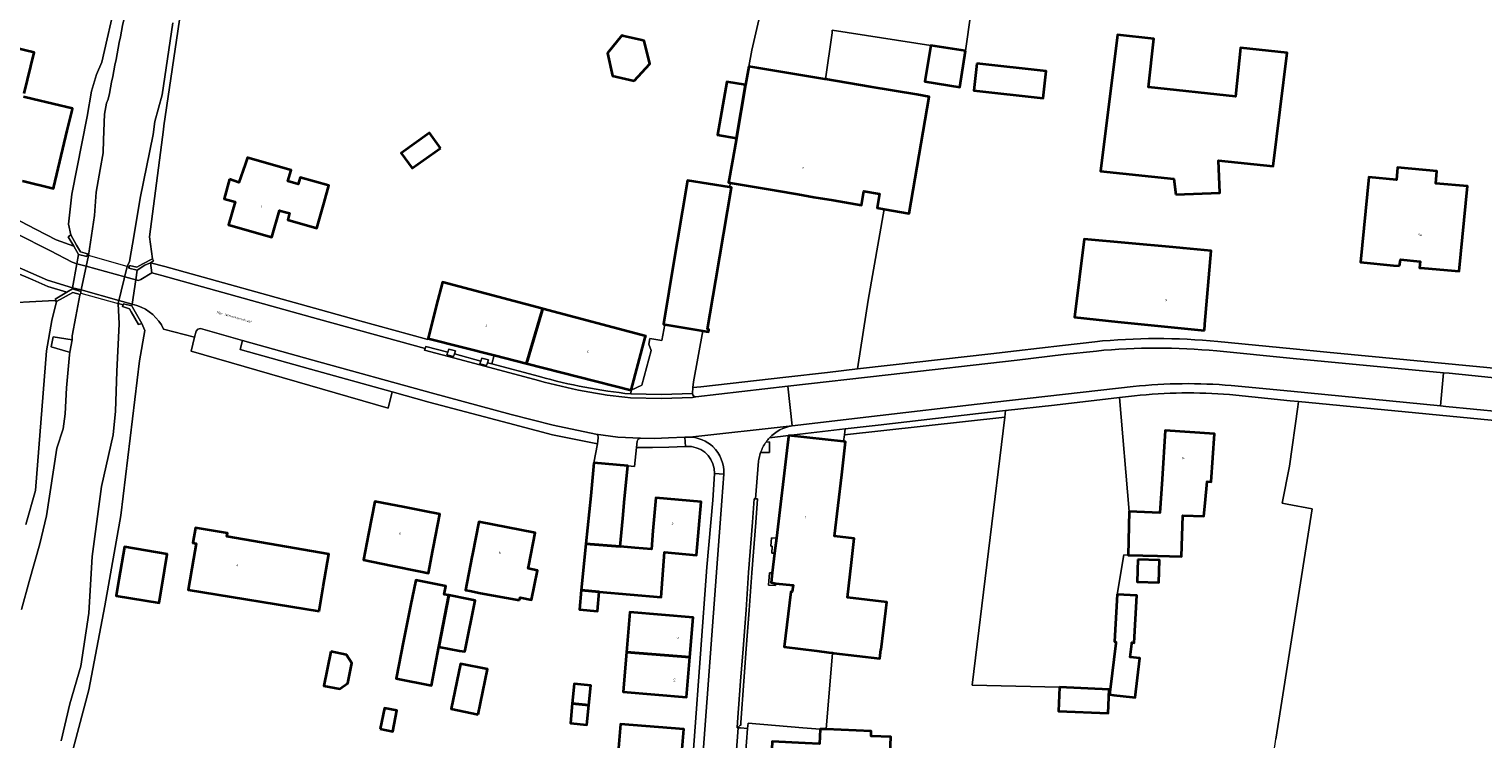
# Model space of a CAD drawing. Header units: metres. Extents: x 201541 to 204988, y 387833 to 394342.
# Tile 171 of 214: x 203635 to 203854, y 391723 to 391830. Entities that reach past the tile are written whole.
import ezdxf
from ezdxf.enums import TextEntityAlignment as Align

# ---------------------------------------------------------------- set-up
doc = ezdxf.new("R2010")
doc.units = ezdxf.units.M
doc.layers.get('Defpoints').update_dxf_attribs({"lineweight": 25})
for name, color, linetype, lineweight in [('B-WE-GR-BEPLANTING_CULTUUR_BODEMBEDEKKER-GV', 90, 'Continuous', 18), ('B-WE-GR-BOUWLAND-GV', 80, 'Continuous', 13), ('B-WE-GR-GROENVOORZIENING-GV', 80, 'Continuous', 18), ('B-WE-IE-TERREINAFSCHEIDING_KUNSTMATIG_HEKWERK-G', 20, 'IE-TERREINAFSCHEIDING-KUNSTMATIG', 18), ('B-WE-IE-TERREINAFSCHEIDING_KUNSTMATIG_MUUR-G', 90, 'IE-TERREINAFSCHEIDING-KUNSTMATIG-DICHT', 18), ('B-WE-IE-TERREINAFSCHEIDING_KUNSTMATIG_MUUR-GV', 90, 'Continuous', 18), ('B-WE-KW-KUNSTWERK_DEK-GV', 170, 'Continuous', 18), ('B-WE-OG-BEBOUWING-GV', 7, 'Continuous', 35), ('B-WE-OG-BEBOUWING-T18', 10, 'Continuous', 18), ('B-WE-OG-TERREIN_CULTUURSCHEIDING-GV', 7, 'Continuous', 18), ('B-WE-OG-TERREIN_ERF-GV', 7, 'Continuous', 18), ('B-WE-OG-WATER-GV', 130, 'Continuous', 18), ('B-WE-OG-WATER_SLOOT-GV', 120, 'Continuous', 18), ('B-WE-VH-ONVERHARD-GV', 252, 'Continuous', 18), ('B-WE-VH-VERHARDING_ASFALT-GV', 252, 'Continuous', 18), ('B-WE-VH-VERHARDING_BETONSTRAATSTEEN-GV', 252, 'Continuous', 18), ('B-WE-VH-VERHARDING_OPEN-GV', 252, 'Continuous', 18), ('B-WE-VH-VERHARDING_SIERBESTRATING-GV', 252, 'Continuous', 18), ('B-WE-VH-VERHARDING_TEGEL-GV', 252, 'Continuous', 18)]:
    doc.layers.add(name, color=color, linetype=linetype, lineweight=lineweight)
doc.styles.add('NLCS-ISO-M200-T18', font='NLCS-ISO.ttf', dxfattribs={"height": 0.36})
doc.linetypes.add('IE-TERREINAFSCHEIDING-KUNSTMATIG', pattern='A,4,[82,NLCS.SHX,S=0.75,R=90,X=0,Y=0],4,-2', length=10)
doc.linetypes.add('IE-TERREINAFSCHEIDING-KUNSTMATIG-DICHT', pattern='A,8,-1,[82,NLCS.SHX,S=0.75,R=90,X=0,Y=0],-1', length=10)

msp = doc.modelspace()

# ---------------------------------------------------------------- linework, layer by layer
at = {"layer": 'B-WE-GR-BEPLANTING_CULTUUR_BODEMBEDEKKER-GV'}
msp.add_lwpolyline([(203660.056, 391784.45), (203659.788, 391783.528), (203659.299, 391781.412), (203688.993, 391772.804), (203689.61, 391775.253), (203677.304, 391778.684), (203666.651, 391781.657), (203667.041, 391783.036), (203660.67, 391784.816), (203660.294, 391784.748)], close=True, dxfattribs=at)
at = {"layer": 'B-WE-GR-BOUWLAND-GV'}
msp.add_lwpolyline([(203779.076, 391857.625), (203748.515, 391862.197), (203743.925, 391833.595), (203745.371, 391833.388), (203743.855, 391826.886), (203743.412, 391824.393), (203754.88, 391822.48), (203754.992, 391822.461), (203756.002, 391829.478), (203755.992, 391829.872), (203770.863, 391827.591), (203776.12, 391826.743), (203776.898, 391832.471), (203777.383, 391836.091)], close=True, dxfattribs=at)
at = {"layer": 'B-WE-GR-GROENVOORZIENING-GV'}
msp.add_lwpolyline([(203879.786, 391768.61), (203826.329, 391773.813), (203826.252, 391773.025), (203825.011, 391764.068), (203823.897, 391758.473), (203824.651, 391758.314), (203828.421, 391757.624), (203822.938, 391722.813)], dxfattribs=at)
msp.add_lwpolyline([(203782.041, 391771.44), (203782.163, 391772.444), (203778.062, 391771.983), (203762.951, 391770.254), (203757.953, 391769.682), (203757.836, 391768.786)], close=True, dxfattribs=at)
at = {"layer": 'B-WE-IE-TERREINAFSCHEIDING_KUNSTMATIG_HEKWERK-G'}
for points in [[(203776.898, 391832.471), (203776.12, 391826.743)], [(203756.002, 391829.478), (203754.992, 391822.461)], [(203770.863, 391827.591), (203755.992, 391829.872), (203756.002, 391829.478)], [(203743.412, 391824.393), (203743.855, 391826.886)], [(203740.645, 391806.815), (203740.52, 391806.167)]]:
    msp.add_lwpolyline(points, dxfattribs=at)
at = {"layer": 'B-WE-IE-TERREINAFSCHEIDING_KUNSTMATIG_MUUR-G'}
for points in [[(203640.726, 391798.704), (203641.12, 391798.974)], [(203641.579, 391797.257), (203640.726, 391798.704)], [(203641.12, 391798.974), (203642.002, 391797.429), (203642.591, 391796.399), (203643.647, 391796.089), (203643.574, 391795.913)], [(203642.303, 391796.035), (203641.579, 391797.257)], [(203643.531, 391795.695), (203642.303, 391796.035)], [(203643.574, 391795.913), (203643.531, 391795.695)], [(203653.434, 391795.366), (203652.002, 391794.626), (203651.059, 391794.085), (203649.999, 391794.373)], [(203653.163, 391794.742), (203653.582, 391795.06), (203653.434, 391795.366)], [(203649.935, 391794.122), (203649.888, 391793.935)], [(203649.888, 391793.935), (203651.146, 391793.634)], [(203649.999, 391794.373), (203649.935, 391794.122)], [(203651.146, 391793.634), (203652.283, 391794.388)], [(203652.283, 391794.388), (203653.163, 391794.742)], [(203640.51, 391790.31), (203641.365, 391790.813)], [(203641.365, 391790.813), (203642.649, 391790.41)], [(203638.742, 391789.269), (203640.51, 391790.31)], [(203638.837, 391789.144), (203638.742, 391789.269)], [(203638.967, 391788.924), (203638.837, 391789.144)], [(203642.55, 391789.977), (203641.442, 391790.27), (203638.967, 391788.924)], [(203642.55, 391789.977), (203642.61, 391790.178)], [(203650.239, 391787.356), (203649.993, 391787.789), (203648.929, 391788.147), (203649.003, 391788.39)], [(203649.003, 391788.39), (203649.052, 391788.552)], [(203649.052, 391788.552), (203650.322, 391788.243)], [(203651.819, 391785.578), (203651.338, 391785.424), (203650.239, 391787.356)], [(203650.322, 391788.243), (203650.437, 391788.038)], [(203650.437, 391788.038), (203651.819, 391785.578)], [(203728.497, 391783.345), (203730.283, 391783.005), (203730.726, 391785.439)]]:
    msp.add_lwpolyline(points, dxfattribs=at)
at = {"layer": 'B-WE-IE-TERREINAFSCHEIDING_KUNSTMATIG_MUUR-GV'}
for points in [[(203643.574, 391795.913), (203643.647, 391796.089), (203642.591, 391796.399), (203642.002, 391797.429), (203641.12, 391798.974), (203640.726, 391798.704), (203641.579, 391797.257), (203642.303, 391796.035), (203643.531, 391795.695)], [(203649.935, 391794.122), (203649.888, 391793.935), (203651.146, 391793.634), (203652.283, 391794.388), (203653.163, 391794.742), (203653.582, 391795.06), (203653.434, 391795.366), (203652.002, 391794.626), (203651.059, 391794.085), (203649.999, 391794.373)], [(203642.55, 391789.977), (203642.61, 391790.178), (203642.649, 391790.41), (203641.365, 391790.813), (203640.51, 391790.31), (203638.742, 391789.269), (203638.837, 391789.144), (203638.967, 391788.924), (203641.442, 391790.27)], [(203650.239, 391787.356), (203651.338, 391785.424), (203651.819, 391785.578), (203650.437, 391788.038), (203650.322, 391788.243), (203649.052, 391788.552), (203649.003, 391788.39), (203648.929, 391788.147), (203649.993, 391787.789)]]:
    msp.add_lwpolyline(points, close=True, dxfattribs=at)
at = {"layer": 'B-WE-KW-KUNSTWERK_DEK-GV'}
msp.add_lwpolyline([(203642.61, 391790.178), (203648.253, 391788.6), (203649.003, 391788.39), (203649.052, 391788.552), (203650.322, 391788.243), (203650.362, 391788.505), (203650.925, 391792.191), (203651.146, 391793.634), (203649.888, 391793.935), (203649.935, 391794.122), (203649.629, 391794.208), (203643.799, 391795.85), (203643.574, 391795.913), (203643.531, 391795.695), (203642.303, 391796.035), (203642.05, 391794.626), (203641.396, 391790.985), (203641.365, 391790.813), (203642.649, 391790.41)], close=True, dxfattribs=at)
at = {"layer": 'B-WE-OG-BEBOUWING-GV'}
for points in [[(203634.106, 391820.334), (203635.58, 391826.529), (203629.121, 391828.065)], [(203633.819, 391807.118), (203638.517, 391805.989), (203638.58, 391806.253), (203640.596, 391814.73), (203641.31, 391817.733), (203641.39, 391818.072), (203635.443, 391819.487), (203633.987, 391819.834)]]:
    msp.add_lwpolyline(points, dxfattribs=at)
for points in [[(203726.138, 391822.23), (203728.47, 391824.817), (203727.641, 391828.281), (203727.263, 391828.369), (203724.575, 391828.994), (203724.277, 391829.063), (203722.079, 391826.39), (203722.87, 391822.991)], [(203807.859, 391805.049), (203814.452, 391805.312), (203814.257, 391810.214), (203822.525, 391809.344), (203824.625, 391826.469), (203817.589, 391827.21), (203816.818, 391819.88), (203803.724, 391821.258), (203804.495, 391828.587), (203799.017, 391829.164), (203796.492, 391808.575), (203807.538, 391807.412)], [(203776.12, 391826.743), (203770.863, 391827.591), (203769.98, 391822.114), (203775.237, 391821.266)], [(203740.645, 391806.815), (203740.911, 391806.77), (203747.531, 391805.657), (203750.803, 391805.104), (203753.246, 391804.69), (203756.14, 391804.201), (203760.399, 391803.481), (203760.75, 391805.553), (203763.116, 391805.153), (203762.762, 391803.062), (203763.818, 391802.88), (203767.629, 391802.223), (203770.616, 391819.83), (203768.755, 391820.146), (203761.743, 391821.335), (203754.992, 391822.461), (203754.88, 391822.48), (203743.412, 391824.393), (203742.928, 391821.609), (203741.531, 391813.579), (203741.237, 391811.887), (203740.458, 391807.402), (203740.364, 391806.863)], [(203777.814, 391824.862), (203777.363, 391820.787), (203787.83, 391819.63), (203788.28, 391823.706)], [(203742.928, 391821.609), (203740.101, 391822.101), (203738.705, 391814.071), (203741.531, 391813.579)], [(203696.892, 391812.084), (203695.25, 391814.382), (203690.977, 391811.33), (203692.618, 391809.032)], [(203665.071, 391807.366), (203664.236, 391804.425), (203665.913, 391803.949), (203664.93, 391800.484), (203671.462, 391798.632), (203672.604, 391802.661), (203673.308, 391802.462), (203674.136, 391802.229), (203673.853, 391801.221), (203678.257, 391799.984), (203679.349, 391803.872), (203680.065, 391806.421), (203675.719, 391807.66), (203675.428, 391806.651), (203673.884, 391807.094), (203674.366, 391808.756), (203667.851, 391810.63), (203667.775, 391810.651), (203667.409, 391809.586), (203666.481, 391806.882)], [(203841.607, 391794.283), (203841.722, 391795.266), (203844.722, 391794.968), (203844.607, 391793.985), (203845.346, 391793.924), (203850.589, 391793.495), (203851.845, 391806.31), (203847.054, 391806.745), (203847.234, 391808.585), (203841.3, 391809.167), (203841.115, 391807.284), (203836.935, 391807.663), (203835.679, 391794.847), (203840.683, 391794.371)], [(203731.345, 391790.375), (203730.526, 391785.473), (203730.726, 391785.439), (203736.483, 391784.494), (203737.324, 391784.341), (203737.385, 391784.679), (203737.158, 391784.724), (203738.417, 391792.121), (203740.801, 391806.122), (203740.52, 391806.167), (203734.166, 391807.183), (203732.614, 391797.944), (203731.706, 391792.537)], [(203812.141, 391784.513), (203812.225, 391785.493), (203813.176, 391796.588), (203808.958, 391796.976), (203807.372, 391797.122), (203794.007, 391798.35), (203792.536, 391786.561), (203799.089, 391785.857)], [(203709.848, 391779.561), (203712.252, 391787.581), (203712.315, 391787.833), (203712.194, 391787.865), (203697.188, 391791.856), (203696.252, 391788.195), (203695.014, 391783.351), (203705.012, 391780.797)], [(203712.315, 391787.833), (203712.252, 391787.581), (203709.848, 391779.561), (203725.685, 391775.515), (203727.797, 391783.478), (203727.856, 391783.7)], [(203749.404, 391768.679), (203749.381, 391768.424), (203749.232, 391767.3), (203747.569, 391753.163), (203747.291, 391750.904), (203746.958, 391747.951), (203746.76, 391746.483), (203747.501, 391746.347), (203750.088, 391746.078), (203749.964, 391745.062), (203749.742, 391745.089), (203748.728, 391736.76), (203753.682, 391736.157), (203755.472, 391735.939), (203756.043, 391735.869), (203756.233, 391735.846), (203763.197, 391735.039), (203763.355, 391736.39), (203763.394, 391736.385), (203764.078, 391742.206), (203764.234, 391743.537), (203758.285, 391744.235), (203758.905, 391749.529), (203759.33, 391753.152), (203756.338, 391753.503), (203757.422, 391762.759), (203757.997, 391767.725), (203757.701, 391767.759)], [(203805.762, 391762.116), (203805.44, 391757.011), (203800.804, 391757.19), (203800.638, 391750.638), (203805.058, 391750.526), (203808.669, 391750.435), (203808.907, 391756.604), (203812.07, 391756.481), (203812.262, 391758.457), (203812.578, 391761.715), (203813.171, 391761.679), (203813.646, 391768.955), (203806.223, 391769.428)], [(203720.02, 391764.567), (203719.555, 391759.589), (203718.807, 391752.337), (203724, 391751.901), (203724.395, 391756.131), (203724.673, 391759.11), (203725.138, 391764.088)], [(203695.851, 391751.891), (203696.813, 391756.797), (203694.46, 391757.259), (203691.49, 391757.841), (203687.008, 391758.72), (203686.046, 391753.814), (203685.281, 391749.914), (203689.403, 391749.074), (203693.902, 391748.157), (203695.072, 391747.919), (203695.75, 391751.378)], [(203728.952, 391754.272), (203728.722, 391751.54), (203726.21, 391751.732), (203724, 391751.901), (203718.807, 391752.337), (203718.127, 391745.34), (203720.845, 391745.1), (203730.184, 391744.274), (203730.704, 391751.051), (203735.506, 391750.617), (203736.233, 391758.654), (203729.39, 391759.273)], [(203708.836, 391743.804), (203708.922, 391744.233), (203710.634, 391743.891), (203711.514, 391748.304), (203710.122, 391748.581), (203710.219, 391749.066), (203711.191, 391753.97), (203702.702, 391755.651), (203701.731, 391750.747), (203701.642, 391750.296), (203700.664, 391745.358), (203701.314, 391745.228), (203702.942, 391744.902)], [(203678.572, 391742.156), (203679.211, 391745.849), (203680.063, 391750.775), (203664.683, 391753.418), (203664.763, 391753.924), (203659.948, 391754.725), (203659.531, 391752.467), (203660.036, 391752.38), (203659.636, 391750.072), (203658.811, 391745.37)], [(203648.371, 391746.927), (203647.956, 391744.499), (203654.472, 391743.441), (203655.258, 391748.284), (203655.679, 391750.749), (203649.214, 391751.855)], [(203802.122, 391749.943), (203802.023, 391746.574), (203805.294, 391746.478), (203805.393, 391749.846)], [(203696.684, 391737.025), (203698.132, 391744.568), (203697.457, 391744.703), (203697.701, 391745.921), (203693.683, 391746.726), (203693.157, 391746.832), (203692.384, 391742.97), (203691.326, 391737.681), (203690.19, 391732.016), (203695.516, 391730.948), (203696.64, 391736.795)], [(203700.619, 391736.294), (203702.115, 391743.772), (203701.105, 391743.974), (203698.132, 391744.568), (203696.684, 391737.025), (203696.64, 391736.795), (203699.753, 391736.197), (203700.574, 391736.07)], [(203718.127, 391745.34), (203717.844, 391742.431), (203720.56, 391742.167), (203720.845, 391745.1)], [(203798.486, 391729.49), (203801.291, 391729.157), (203801.72, 391729.106), (203802.426, 391735.051), (203800.941, 391735.227), (203801.177, 391737.213), (203801.178, 391737.221), (203801.202, 391737.42), (203801.558, 391737.4), (203801.946, 391744.51), (203798.983, 391744.669), (203798.596, 391737.562), (203798.802, 391737.551), (203798.778, 391737.352), (203797.946, 391730.349), (203797.853, 391729.565)], [(203724.97, 391735.99), (203734.517, 391735.199), (203735.016, 391741.215), (203725.469, 391742.007)], [(203680.348, 391736.049), (203679.32, 391730.905), (203681.711, 391730.427), (203682.907, 391731.31), (203683.504, 391734.297), (203682.739, 391735.572)], [(203724.97, 391735.99), (203724.471, 391729.974), (203734.018, 391729.182), (203734.517, 391735.199)], [(203702.566, 391726.567), (203703.98, 391733.389), (203699.928, 391734.229), (203698.514, 391727.407)], [(203716.784, 391728.229), (203719.285, 391727.984), (203719.575, 391730.942), (203717.075, 391731.187)], [(203790.267, 391730.666), (203790.115, 391727.063), (203797.635, 391726.746), (203797.787, 391730.349)], [(203687.804, 391724.382), (203689.704, 391724.002), (203690.333, 391727.148), (203688.432, 391727.528)], [(203716.784, 391728.229), (203716.494, 391725.272), (203718.995, 391725.026), (203719.285, 391727.984)], [(203733.115, 391718.295), (203733.606, 391724.329), (203724.031, 391725.109), (203723.54, 391719.075)], [(203756.29, 391710.639), (203756.306, 391711.056), (203759.144, 391710.993), (203759.195, 391712.062), (203760.167, 391712.029), (203760.351, 391717.702), (203761.643, 391717.652), (203761.67, 391718.333), (203764.657, 391718.214), (203764.856, 391723.17), (203761.85, 391723.291), (203761.881, 391724.057), (203755.105, 391724.326), (203754.162, 391724.364), (203754.073, 391722.127), (203751.929, 391722.228), (203746.938, 391722.463), (203746.62, 391715.669), (203749.107, 391715.553), (203748.892, 391710.967), (203753.886, 391710.732), (203755.372, 391710.662)]]:
    msp.add_lwpolyline(points, close=True, dxfattribs=at)
at = {"layer": 'B-WE-OG-TERREIN_CULTUURSCHEIDING-GV'}
msp.add_lwpolyline([(203789.548, 391773.274), (203782.163, 391772.444), (203782.041, 391771.44), (203777.1, 391730.966), (203790.267, 391730.666), (203797.787, 391730.349), (203797.946, 391730.349), (203798.778, 391737.352), (203798.802, 391737.551), (203798.596, 391737.562), (203798.983, 391744.669), (203800.013, 391750.654), (203800.638, 391750.638), (203800.804, 391757.19), (203799.314, 391774.416)], close=True, dxfattribs=at)
at = {"layer": 'B-WE-OG-TERREIN_ERF-GV'}
for points in [[(203632.333, 391801.636), (203635.886, 391799.769), (203638.89, 391798.213), (203641.579, 391797.257), (203640.726, 391798.704), (203641.12, 391798.974), (203640.781, 391800.574), (203641.262, 391805.119), (203643.612, 391816.858), (203644.265, 391820.663), (203644.986, 391823.202), (203645.811, 391825.07), (203647.953, 391834.574), (203648.989, 391841.89), (203649.607, 391852.057), (203651.239, 391860.875), (203654.307, 391866.509), (203657.957, 391870.706), (203671.351, 391881.603), (203684.106, 391890.516)], [(203896.554, 391842.798), (203843.489, 391849.664), (203831.532, 391850.927), (203809.542, 391854.303), (203803.974, 391855.355), (203801.928, 391855.47), (203801.594, 391854.839), (203790.959, 391855.952), (203789.833, 391856.151), (203784.979, 391857.01), (203779.076, 391857.625), (203777.383, 391836.091), (203776.898, 391832.471), (203776.12, 391826.743), (203775.237, 391821.266), (203769.98, 391822.114), (203770.863, 391827.591), (203755.992, 391829.872), (203756.002, 391829.478), (203754.992, 391822.461)], [(203657.707, 391832.779), (203655.171, 391815.443), (203655.092, 391814.874), (203653.011, 391798.675), (203653.434, 391795.366), (203653.582, 391795.06), (203653.163, 391794.742), (203655.307, 391794.203), (203678.798, 391787.672), (203684.746, 391786.016), (203694.973, 391783.17), (203695.014, 391783.351), (203696.252, 391788.195), (203697.188, 391791.856), (203712.194, 391787.865), (203712.315, 391787.833), (203727.856, 391783.7), (203727.797, 391783.478), (203725.685, 391775.515), (203727.289, 391776.282), (203728.678, 391781.521), (203728.335, 391782.489), (203728.497, 391783.345), (203730.283, 391783.005), (203730.726, 391785.439), (203730.526, 391785.473), (203731.345, 391790.375), (203731.706, 391792.537), (203732.614, 391797.944), (203734.166, 391807.183), (203740.52, 391806.167), (203740.645, 391806.815), (203740.364, 391806.863), (203740.458, 391807.402), (203741.237, 391811.887), (203741.531, 391813.579), (203738.705, 391814.071), (203740.101, 391822.101), (203742.928, 391821.609), (203743.412, 391824.393), (203743.855, 391826.886), (203745.371, 391833.388)], [(203629.121, 391828.065), (203635.58, 391826.529), (203634.106, 391820.334)], [(203754.992, 391822.461), (203761.743, 391821.335), (203768.755, 391820.146), (203770.616, 391819.83), (203767.629, 391802.223), (203763.818, 391802.88), (203761.425, 391789.109), (203759.919, 391779.42), (203759.812, 391778.729), (203764.716, 391779.29), (203779.926, 391781.031), (203783.784, 391781.473), (203790.72, 391782.289), (203795.607, 391782.844)], [(203633.987, 391819.834), (203635.443, 391819.487), (203641.39, 391818.072), (203641.31, 391817.733), (203640.596, 391814.73), (203638.58, 391806.253), (203638.517, 391805.989), (203633.819, 391807.118)], [(203634.338, 391755.227), (203635.809, 391760.37), (203637.469, 391781.453), (203638.267, 391786.023), (203638.967, 391788.924), (203638.686, 391789.075), (203629.153, 391788.557)], [(203650.362, 391788.505), (203650.322, 391788.243), (203650.437, 391788.038), (203651.819, 391785.578), (203652.292, 391784.549), (203651.494, 391779.979), (203648.689, 391756.596), (203646.249, 391742.951), (203643.828, 391730.294), (203640.835, 391718.889), (203640.123, 391714.836), (203648.153, 391713.772), (203658.028, 391712.774), (203658.944, 391718.353), (203676.264, 391716.336), (203682.028, 391715.409), (203711.464, 391711.733), (203727.161, 391710.103), (203734.209, 391709.571), (203737.096, 391748.787), (203737.969, 391758.946), (203738.214, 391762.92), (203738.216, 391762.962)], [(203651.104, 391788.297), (203650.362, 391788.505)], [(203733.845, 391767.003), (203731.322, 391766.904), (203728.897, 391766.849), (203726.472, 391766.864), (203726.176, 391764), (203725.138, 391764.088), (203724.673, 391759.11), (203724.395, 391756.131), (203724, 391751.901), (203726.21, 391751.732), (203728.722, 391751.54), (203728.952, 391754.272), (203729.39, 391759.273), (203736.233, 391758.654), (203735.506, 391750.617), (203730.704, 391751.051), (203730.184, 391744.274), (203720.845, 391745.1), (203720.56, 391742.167), (203717.844, 391742.431), (203718.127, 391745.34), (203718.807, 391752.337), (203719.555, 391759.589), (203720.02, 391764.567), (203720.563, 391767.416), (203713.813, 391768.809), (203707.138, 391770.527), (203695.142, 391773.71), (203689.61, 391775.253), (203688.993, 391772.804), (203659.299, 391781.412), (203659.788, 391783.528), (203655.11, 391784.76)], [(203814.167, 391782.862), (203825.524, 391781.746), (203830.595, 391781.257), (203858.405, 391778.577)], [(203741.627, 391665.839), (203759.386, 391666.209), (203766.194, 391666.319), (203766.51, 391666.314), (203766.824, 391666.343), (203767.134, 391666.405), (203767.435, 391666.5), (203770.452, 391666.793), (203772.765, 391667.053), (203778.732, 391667.81), (203790.009, 391668.876), (203802.866, 391670.021), (203809.536, 391670.613), (203814.118, 391670.959), (203818.232, 391690.996), (203822.938, 391722.813), (203828.421, 391757.624), (203824.651, 391758.314), (203823.897, 391758.473), (203825.011, 391764.068), (203826.252, 391773.025), (203826.329, 391773.813), (203825.09, 391773.934), (203815.95, 391774.872)], [(203801.586, 391774.676), (203799.314, 391774.416), (203800.804, 391757.19), (203805.44, 391757.011), (203805.762, 391762.116), (203806.223, 391769.428), (203813.646, 391768.955), (203813.171, 391761.679), (203812.578, 391761.715), (203812.262, 391758.457), (203812.07, 391756.481), (203808.907, 391756.604), (203808.669, 391750.435), (203805.058, 391750.526), (203800.638, 391750.638), (203800.013, 391750.654), (203798.983, 391744.669), (203801.946, 391744.51), (203801.558, 391737.4), (203801.202, 391737.42), (203801.178, 391737.221), (203801.177, 391737.213), (203800.941, 391735.227), (203802.426, 391735.051), (203801.72, 391729.106), (203801.291, 391729.157), (203798.486, 391729.49), (203797.853, 391729.565), (203797.946, 391730.349), (203797.787, 391730.349), (203797.635, 391726.746), (203790.115, 391727.063), (203790.267, 391730.666), (203777.1, 391730.966), (203782.041, 391771.44), (203757.836, 391768.786), (203757.701, 391767.759), (203757.997, 391767.725), (203757.422, 391762.759), (203756.338, 391753.503), (203759.33, 391753.152), (203758.905, 391749.529), (203758.285, 391744.235), (203764.234, 391743.537), (203764.078, 391742.206), (203763.394, 391736.385), (203763.355, 391736.39), (203763.197, 391735.039), (203756.233, 391735.846), (203756.043, 391735.869), (203755.105, 391724.326), (203761.881, 391724.057), (203761.85, 391723.291), (203764.856, 391723.17), (203764.657, 391718.214)], [(203756.306, 391711.056), (203756.29, 391710.639), (203755.372, 391710.662), (203753.886, 391710.732), (203748.892, 391710.967), (203749.107, 391715.553), (203746.62, 391715.669), (203746.938, 391722.463), (203751.929, 391722.228), (203754.073, 391722.127), (203754.162, 391724.364), (203751.552, 391724.524), (203743.305, 391725.249), (203743.237, 391724.437), (203742.899, 391720.417), (203741.98, 391708.133), (203743.097, 391708.066), (203742.746, 391701.495), (203742.594, 391698.64), (203742.525, 391697.35), (203742.111, 391687.871), (203740.513, 391687.871), (203739.541, 391668.13), (203739.461, 391666.495)]]:
    msp.add_lwpolyline(points, dxfattribs=at)
for points in [[(203727.263, 391828.369), (203727.641, 391828.281), (203728.47, 391824.817), (203726.138, 391822.23), (203722.87, 391822.991), (203722.079, 391826.39), (203724.277, 391829.063), (203724.575, 391828.994)], [(203814.452, 391805.312), (203807.859, 391805.049), (203807.538, 391807.412), (203796.492, 391808.575), (203799.017, 391829.164), (203804.495, 391828.587), (203803.724, 391821.258), (203816.818, 391819.88), (203817.589, 391827.21), (203824.625, 391826.469), (203822.525, 391809.344), (203814.257, 391810.214)], [(203777.814, 391824.862), (203788.28, 391823.706), (203787.83, 391819.63), (203777.363, 391820.787)], [(203696.892, 391812.084), (203692.618, 391809.032), (203690.977, 391811.33), (203695.25, 391814.382)], [(203667.409, 391809.586), (203667.775, 391810.651), (203667.851, 391810.63), (203674.366, 391808.756), (203673.884, 391807.094), (203675.428, 391806.651), (203675.719, 391807.66), (203680.065, 391806.421), (203679.349, 391803.872), (203678.257, 391799.984), (203673.853, 391801.221), (203674.136, 391802.229), (203673.308, 391802.462), (203672.604, 391802.661), (203671.462, 391798.632), (203664.93, 391800.484), (203665.913, 391803.949), (203664.236, 391804.425), (203665.071, 391807.366), (203666.481, 391806.882)], [(203841.607, 391794.283), (203840.683, 391794.371), (203835.679, 391794.847), (203836.935, 391807.663), (203841.115, 391807.284), (203841.3, 391809.167), (203847.234, 391808.585), (203847.054, 391806.745), (203851.845, 391806.31), (203850.589, 391793.495), (203845.346, 391793.924), (203844.607, 391793.985), (203844.722, 391794.968), (203841.722, 391795.266)], [(203813.176, 391796.588), (203812.225, 391785.493), (203812.141, 391784.513), (203799.089, 391785.857), (203792.536, 391786.561), (203794.007, 391798.35), (203807.372, 391797.122), (203808.958, 391796.976)], [(203694.46, 391757.259), (203696.813, 391756.797), (203695.851, 391751.891), (203695.75, 391751.378), (203695.072, 391747.919), (203693.902, 391748.157), (203689.403, 391749.074), (203685.281, 391749.914), (203686.046, 391753.814), (203687.008, 391758.72), (203691.49, 391757.841)], [(203702.942, 391744.902), (203701.314, 391745.228), (203700.664, 391745.358), (203701.642, 391750.296), (203701.731, 391750.747), (203702.702, 391755.651), (203711.191, 391753.97), (203710.219, 391749.066), (203710.122, 391748.581), (203711.514, 391748.304), (203710.634, 391743.891), (203708.922, 391744.233), (203708.836, 391743.804)], [(203678.572, 391742.156), (203658.811, 391745.37), (203659.636, 391750.072), (203660.036, 391752.38), (203659.531, 391752.467), (203659.948, 391754.725), (203664.763, 391753.924), (203664.683, 391753.418), (203680.063, 391750.775), (203679.211, 391745.849)], [(203747.291, 391750.904), (203747.569, 391753.163), (203746.838, 391753.21), (203746.745, 391751.978), (203746.913, 391751.983), (203746.877, 391750.92)], [(203654.472, 391743.441), (203647.956, 391744.499), (203648.371, 391746.927), (203649.214, 391751.855), (203655.679, 391750.749), (203655.258, 391748.284)], [(203802.023, 391746.574), (203802.122, 391749.943), (203805.393, 391749.846), (203805.294, 391746.478)], [(203691.326, 391737.681), (203692.384, 391742.97), (203693.157, 391746.832), (203693.683, 391746.726), (203697.701, 391745.921), (203697.457, 391744.703), (203698.132, 391744.568), (203701.105, 391743.974), (203702.115, 391743.772), (203700.619, 391736.294), (203700.574, 391736.07), (203699.753, 391736.197), (203696.64, 391736.795), (203695.516, 391730.948), (203690.19, 391732.016)], [(203747.501, 391746.347), (203746.76, 391746.483), (203746.958, 391747.951), (203746.551, 391747.966), (203746.392, 391746.087), (203747.423, 391746.031)], [(203724.97, 391735.99), (203725.469, 391742.007), (203735.016, 391741.215), (203734.517, 391735.199), (203734.018, 391729.182), (203724.471, 391729.974)], [(203679.32, 391730.905), (203680.348, 391736.049), (203682.739, 391735.572), (203683.504, 391734.297), (203682.907, 391731.31), (203681.711, 391730.427)], [(203702.566, 391726.567), (203698.514, 391727.407), (203699.928, 391734.229), (203703.98, 391733.389)], [(203716.784, 391728.229), (203717.075, 391731.187), (203719.575, 391730.942), (203719.285, 391727.984), (203718.995, 391725.026), (203716.494, 391725.272)], [(203687.804, 391724.382), (203688.432, 391727.528), (203690.333, 391727.148), (203689.704, 391724.002)], [(203723.096, 391713.62), (203723.54, 391719.075), (203724.031, 391725.109), (203733.606, 391724.329), (203733.115, 391718.295), (203732.624, 391712.261), (203723.049, 391713.041)]]:
    msp.add_lwpolyline(points, close=True, dxfattribs=at)
for points in [[(203655.11, 391784.76, 0.2080029), (203651.104, 391788.297)], [(203795.607, 391782.844, -0.0500001), (203814.167, 391782.862)], [(203815.95, 391774.872, 0.0462276), (203801.586, 391774.676)], [(203734.748, 391767.003, 0.0575876), (203733.845, 391767.003)], [(203738.216, 391762.962, 0.3914169), (203734.748, 391767.003)]]:
    msp.add_lwpolyline(points, format="xyb", dxfattribs=at)
at = {"layer": 'B-WE-OG-WATER-GV'}
msp.add_lwpolyline([(203649.422, 391833.182, -0.0018947), (203646.776, 391819.461)], format="xyb", dxfattribs=at)
for points in [[(203639.654, 391722.565), (203640.997, 391728.174), (203642.654, 391733.877), (203643.864, 391741.846), (203644.328, 391750.441), (203645.768, 391761.002), (203647.524, 391768.762), (203647.848, 391772.364), (203648.082, 391778.363), (203648.395, 391785.523), (203648.253, 391788.6), (203649.629, 391794.208), (203649.969, 391794.932), (203650.683, 391799.019), (203651.577, 391804.521), (203653.522, 391814.114), (203653.803, 391816.098), (203654.926, 391820.127), (203656.501, 391830.969)], [(203646.776, 391819.461), (203646.513, 391818.883), (203646.207, 391817.179), (203646.069, 391813.303), (203646.015, 391811.374), (203645.561, 391808.852), (203644.964, 391805.402), (203644.719, 391801.898), (203643.799, 391795.85), (203642.701, 391790.654), (203642.649, 391790.41), (203642.61, 391790.178), (203642.55, 391789.977), (203642.499, 391789.851), (203641.859, 391786.661), (203641.344, 391783.732), (203641.301, 391783.139), (203640.978, 391781.245), (203640.913, 391780.865), (203640.488, 391775.859), (203640.284, 391771.946), (203639.955, 391769.689), (203638.997, 391766.791), (203637.461, 391756.57), (203636.464, 391752.307), (203634.828, 391746.629), (203633.706, 391742.427)]]:
    msp.add_lwpolyline(points, dxfattribs=at)
msp.add_lwpolyline([(203640.978, 391781.245), (203641.301, 391783.139), (203638.475, 391783.582), (203638.136, 391782.083), (203640.711, 391781.31)], close=True, dxfattribs=at)
at = {"layer": 'B-WE-OG-WATER_SLOOT-GV'}
for points in [[(203647.953, 391834.574), (203645.811, 391825.07), (203644.986, 391823.202), (203644.265, 391820.663), (203643.612, 391816.858), (203641.262, 391805.119), (203640.781, 391800.574), (203641.12, 391798.974), (203642.002, 391797.429), (203642.591, 391796.399), (203643.647, 391796.089), (203643.574, 391795.913), (203643.799, 391795.85), (203644.719, 391801.898), (203644.964, 391805.402), (203645.561, 391808.852), (203646.015, 391811.374), (203646.069, 391813.303), (203646.207, 391817.179), (203646.513, 391818.883), (203646.776, 391819.461)], [(203656.501, 391830.969), (203654.926, 391820.127), (203653.803, 391816.098), (203653.522, 391814.114), (203651.577, 391804.521), (203650.683, 391799.019), (203649.969, 391794.932), (203649.629, 391794.208), (203649.935, 391794.122), (203649.999, 391794.373), (203651.059, 391794.085), (203652.002, 391794.626), (203653.434, 391795.366), (203653.011, 391798.675), (203655.092, 391814.874), (203655.171, 391815.443), (203657.707, 391832.779)], [(203641.301, 391783.139), (203641.344, 391783.732), (203641.859, 391786.661), (203642.499, 391789.851), (203642.55, 391789.977), (203641.442, 391790.27), (203638.967, 391788.924), (203638.267, 391786.023), (203637.469, 391781.453), (203635.809, 391760.37), (203634.338, 391755.227)], [(203640.835, 391718.889), (203643.828, 391730.294), (203646.249, 391742.951), (203648.689, 391756.596), (203651.494, 391779.979), (203652.292, 391784.549), (203651.819, 391785.578), (203651.338, 391785.424), (203650.239, 391787.356), (203649.993, 391787.789), (203648.929, 391788.147), (203649.003, 391788.39), (203648.253, 391788.6), (203648.395, 391785.523), (203648.082, 391778.363), (203647.848, 391772.364), (203647.524, 391768.762), (203645.768, 391761.002), (203644.328, 391750.441), (203643.864, 391741.846), (203642.654, 391733.877), (203640.997, 391728.174), (203639.654, 391722.565)], [(203633.706, 391742.427), (203634.828, 391746.629), (203636.464, 391752.307), (203637.461, 391756.57), (203638.997, 391766.791), (203639.955, 391769.689), (203640.284, 391771.946), (203640.488, 391775.859), (203640.913, 391780.865), (203640.978, 391781.245), (203640.711, 391781.31), (203638.136, 391782.083), (203638.475, 391783.582), (203641.301, 391783.139)]]:
    msp.add_lwpolyline(points, dxfattribs=at)
msp.add_lwpolyline([(203646.776, 391819.461, 0.0018947), (203649.422, 391833.182)], format="xyb", dxfattribs=at)
for points in [[(203643.574, 391795.913), (203643.531, 391795.695), (203642.303, 391796.035), (203642.05, 391794.626), (203641.396, 391790.985), (203641.365, 391790.813), (203642.649, 391790.41), (203642.701, 391790.654), (203643.799, 391795.85)], [(203648.253, 391788.6), (203649.003, 391788.39), (203649.052, 391788.552), (203650.322, 391788.243), (203650.362, 391788.505), (203650.925, 391792.191), (203651.146, 391793.634), (203649.888, 391793.935), (203649.935, 391794.122), (203649.629, 391794.208)]]:
    msp.add_lwpolyline(points, close=True, dxfattribs=at)
at = {"layer": 'B-WE-VH-ONVERHARD-GV'}
for points in [[(203698.009, 391781.262), (203697.875, 391780.882), (203698.876, 391780.603), (203699.001, 391780.997), (203699.148, 391781.456), (203698.169, 391781.714)], [(203702.846, 391779.528), (203703.847, 391779.249), (203703.981, 391779.668), (203704.119, 391780.102), (203703.14, 391780.359), (203702.989, 391779.932)]]:
    msp.add_lwpolyline(points, close=True, dxfattribs=at)
at = {"layer": 'B-WE-VH-VERHARDING_ASFALT-GV'}
for points in [[(203617.304, 391807.031), (203614.99, 391801.682), (203630.001, 391795.434), (203637.618, 391792.146), (203641.396, 391790.985), (203642.05, 391794.626), (203641.34, 391794.843), (203638.033, 391796.569)], [(203641.396, 391790.985), (203642.701, 391790.654), (203648.367, 391789.065), (203650.362, 391788.505), (203650.925, 391792.191), (203649.247, 391792.653), (203643.46, 391794.246), (203642.05, 391794.626)]]:
    msp.add_lwpolyline(points, close=True, dxfattribs=at)
for points in [[(203711.669, 391776.995), (203702.834, 391779.352), (203698.846, 391780.417), (203694.469, 391781.585), (203694.575, 391781.834), (203678.496, 391786.272), (203654.874, 391792.842), (203653.361, 391793.246), (203651.662, 391792.251), (203651.356, 391792.072), (203650.925, 391792.191), (203650.362, 391788.505), (203651.104, 391788.297)], [(203655.11, 391784.76), (203659.788, 391783.528), (203660.056, 391784.45), (203660.294, 391784.748), (203660.67, 391784.816), (203667.041, 391783.036), (203677.65, 391780.073), (203695.485, 391775.109), (203707.543, 391771.877), (203713.885, 391770.249), (203720.316, 391768.89), (203723.664, 391768.438), (203727.057, 391768.272)], [(203795.86, 391781.441), (203790.894, 391780.903), (203783.91, 391780.074), (203764.435, 391777.852), (203749.278, 391776.123)], [(203816.21, 391776.229), (203825.192, 391775.376), (203847.763, 391773.152), (203848.21, 391778.139), (203825.527, 391780.318), (203814.013, 391781.446)], [(203727.057, 391768.272), (203729.178, 391768.251), (203731.292, 391768.314), (203733.738, 391768.419), (203733.784, 391768.424), (203734.521, 391768.448), (203749.958, 391770.159), (203749.278, 391776.123), (203735.439, 391774.544), (203734.935, 391774.431), (203730.264, 391774.253), (203725.566, 391774.354)], [(203749.278, 391776.123), (203749.958, 391770.159), (203763.233, 391771.696), (203777.886, 391773.394), (203801.425, 391776.071)], [(203749.958, 391770.159), (203734.521, 391768.448)], [(203740.64, 391709.147), (203741.818, 391724.552), (203741.668, 391724.563), (203741.727, 391725.38), (203742.176, 391731.607), (203742.536, 391736.495), (203742.988, 391742.37), (203743.38, 391748.002), (203743.956, 391755.61), (203744.234, 391759.137), (203744.441, 391759.121), (203744.894, 391764.793)], [(203739.644, 391762.863), (203739.364, 391758.841), (203738.581, 391748.727), (203735.632, 391708.69)]]:
    msp.add_lwpolyline(points, dxfattribs=at)
for points in [[(203651.104, 391788.297, -0.2080029), (203655.11, 391784.76)], [(203814.013, 391781.446, 0.0493032), (203795.86, 391781.441)], [(203725.566, 391774.354, -0.0419542), (203711.669, 391776.995)], [(203801.425, 391776.071, -0.0484284), (203816.21, 391776.229)], [(203746.527, 391768.324, -0.1631409), (203749.958, 391770.159)], [(203734.521, 391768.448, -0.1812116), (203737.973, 391767.005)], [(203737.973, 391767.005, -0.2197344), (203739.644, 391762.863)], [(203745.191, 391766.114, -0.073467), (203746.01, 391767.698)], [(203746.01, 391767.698, -0.0324927), (203746.527, 391768.324)], [(203744.894, 391764.793, -0.0553563), (203745.191, 391766.114)]]:
    msp.add_lwpolyline(points, format="xyb", dxfattribs=at)
at = {"layer": 'B-WE-VH-VERHARDING_BETONSTRAATSTEEN-GV'}
for points in [[(203705.012, 391780.797), (203704.662, 391779.486), (203711.827, 391777.574)], [(203725.604, 391774.953), (203725.685, 391775.515), (203709.848, 391779.561), (203705.012, 391780.797)], [(203747.291, 391750.904), (203746.877, 391750.92), (203746.913, 391751.983), (203746.745, 391751.978), (203746.838, 391753.21), (203747.569, 391753.163), (203749.232, 391767.3), (203749.381, 391768.424), (203749.404, 391768.679), (203746.527, 391768.324)], [(203734.521, 391768.448), (203733.784, 391768.424), (203733.845, 391767.003)], [(203746.01, 391767.698), (203746.528, 391767.712), (203746.528, 391766.126), (203745.191, 391766.114)], [(203745.191, 391766.114), (203746.528, 391766.126), (203746.528, 391767.712), (203746.01, 391767.698)], [(203744.894, 391764.793), (203744.441, 391759.121), (203744.732, 391759.098), (203744.455, 391755.572), (203743.879, 391747.966), (203743.487, 391742.333), (203743.035, 391736.457), (203742.675, 391731.571), (203742.226, 391725.344), (203742.197, 391724.936)], [(203738.216, 391762.962), (203739.644, 391762.863)], [(203741.818, 391724.552), (203742.167, 391724.527), (203743.237, 391724.437), (203743.305, 391725.249), (203751.552, 391724.524), (203754.162, 391724.364), (203755.105, 391724.326), (203756.043, 391735.869), (203755.472, 391735.939), (203753.682, 391736.157), (203748.728, 391736.76), (203749.742, 391745.089), (203749.964, 391745.062), (203750.088, 391746.078), (203747.501, 391746.347), (203747.423, 391746.031), (203746.392, 391746.087), (203746.551, 391747.966), (203746.958, 391747.951), (203747.291, 391750.904)]]:
    msp.add_lwpolyline(points, dxfattribs=at)
for points in [[(203711.827, 391777.574, 0.0418978), (203725.604, 391774.953)], [(203733.845, 391767.003, -0.0575876), (203734.748, 391767.003)], [(203737.973, 391767.005, 0.1812116), (203734.521, 391768.448)], [(203734.748, 391767.003, -0.3914169), (203738.216, 391762.962)], [(203739.644, 391762.863, 0.2197344), (203737.973, 391767.005)], [(203746.01, 391767.698, 0.073467), (203745.191, 391766.114)], [(203746.527, 391768.324, 0.0324927), (203746.01, 391767.698)], [(203745.191, 391766.114, 0.0553563), (203744.894, 391764.793)], [(203742.197, 391724.936, 0.3761571), (203741.818, 391724.552)]]:
    msp.add_lwpolyline(points, format="xyb", dxfattribs=at)
msp.add_lwpolyline([(203847.763, 391773.152), (203848.586, 391773.056), (203856.909, 391772.255), (203857.763, 391772.173), (203858.235, 391777.176), (203857.398, 391777.259), (203849.059, 391778.073), (203848.21, 391778.139)], close=True, dxfattribs=at)
at = {"layer": 'B-WE-VH-VERHARDING_OPEN-GV'}
msp.add_lwpolyline([(203734.99, 391775.932), (203735.058, 391776.785), (203736.483, 391784.494), (203730.726, 391785.439), (203730.283, 391783.005), (203728.497, 391783.345), (203728.335, 391782.489), (203728.678, 391781.521), (203727.289, 391776.282), (203725.685, 391775.515), (203725.604, 391774.953), (203730.259, 391774.853), (203734.912, 391775.031)], close=True, dxfattribs=at)
for points in [[(203698.009, 391781.262), (203694.706, 391782.143), (203694.575, 391781.834), (203694.469, 391781.585), (203698.846, 391780.417), (203702.834, 391779.352), (203711.669, 391776.995)], [(203711.827, 391777.574), (203704.662, 391779.486), (203703.981, 391779.668), (203703.847, 391779.249), (203702.846, 391779.528), (203702.989, 391779.932), (203699.001, 391780.997), (203698.876, 391780.603), (203697.875, 391780.882), (203698.009, 391781.262)], [(203725.566, 391774.354), (203730.264, 391774.253), (203734.935, 391774.431), (203735.439, 391774.544)], [(203734.912, 391775.031), (203730.259, 391774.853), (203725.604, 391774.953)], [(203726.472, 391766.864), (203726.551, 391767.808), (203726.716, 391768.14), (203727.057, 391768.272), (203723.664, 391768.438), (203720.316, 391768.89)], [(203720.685, 391768.319), (203720.563, 391767.416), (203720.02, 391764.567), (203725.138, 391764.088), (203726.176, 391764), (203726.472, 391766.864)], [(203742.226, 391725.344), (203742.675, 391731.571), (203743.035, 391736.457), (203743.487, 391742.333), (203743.879, 391747.966), (203744.455, 391755.572), (203744.732, 391759.098), (203744.441, 391759.121), (203744.234, 391759.137), (203743.956, 391755.61), (203743.38, 391748.002), (203742.988, 391742.37), (203742.536, 391736.495), (203742.176, 391731.607), (203741.727, 391725.38), (203741.668, 391724.563), (203741.818, 391724.552)], [(203742.197, 391724.936), (203742.226, 391725.344)]]:
    msp.add_lwpolyline(points, dxfattribs=at)
for points in [[(203725.604, 391774.953, -0.0418978), (203711.827, 391777.574)], [(203711.669, 391776.995, 0.0419542), (203725.566, 391774.354)], [(203735.439, 391774.544, -0.4378888), (203734.912, 391775.031)], [(203720.316, 391768.89, -0.4181369), (203720.685, 391768.319)], [(203741.818, 391724.552, -0.3761571), (203742.197, 391724.936)]]:
    msp.add_lwpolyline(points, format="xyb", dxfattribs=at)
at = {"layer": 'B-WE-VH-VERHARDING_SIERBESTRATING-GV'}
msp.add_lwpolyline([(203609.866, 391792.622), (203610.814, 391792.534), (203614.073, 391792.289), (203614.327, 391792.265), (203622.904, 391791.694), (203622.875, 391791.855), (203623.566, 391791.822), (203627.052, 391791.602), (203627.686, 391791.555), (203627.701, 391791.438), (203629.281, 391791.337), (203629.153, 391788.557), (203638.686, 391789.075), (203638.967, 391788.924), (203638.837, 391789.144), (203638.742, 391789.269), (203640.51, 391790.31), (203637.647, 391791.164), (203635.406, 391792.199), (203632.655, 391793.355), (203629.655, 391794.603), (203614.667, 391800.842), (203605.808, 391804.253)], dxfattribs=at)
at = {"layer": 'B-WE-VH-VERHARDING_TEGEL-GV'}
for points in [[(203617.304, 391807.031), (203638.033, 391796.569), (203641.34, 391794.843), (203642.05, 391794.626), (203642.303, 391796.035), (203641.579, 391797.257), (203638.89, 391798.213), (203635.886, 391799.769), (203632.333, 391801.636)], [(203632.655, 391793.355), (203635.406, 391792.199), (203637.647, 391791.164), (203640.51, 391790.31), (203641.365, 391790.813), (203641.396, 391790.985), (203637.618, 391792.146), (203630.001, 391795.434)], [(203720.316, 391768.89), (203713.885, 391770.249), (203707.543, 391771.877), (203695.485, 391775.109), (203677.65, 391780.073), (203667.041, 391783.036), (203666.651, 391781.657), (203677.304, 391778.684), (203689.61, 391775.253), (203695.142, 391773.71), (203707.138, 391770.527)], [(203795.607, 391782.844), (203790.72, 391782.289), (203783.784, 391781.473), (203779.926, 391781.031), (203764.716, 391779.29), (203759.812, 391778.729), (203755.288, 391778.211), (203748.987, 391777.489), (203736.166, 391776.012), (203734.99, 391775.932), (203734.912, 391775.031)], [(203935.263, 391770.083), (203935.787, 391775.715), (203946.773, 391774.665), (203946.788, 391774.955), (203989.028, 391770.968), (203989.16, 391772.278), (203978.627, 391773.246), (203957.416, 391775.194), (203956.089, 391775.316), (203951.434, 391775.744), (203948.711, 391775.994), (203945.153, 391776.651), (203935.964, 391777.533), (203930.532, 391777.726), (203911.177, 391779.542), (203907.215, 391774.683), (203893.284, 391776.047), (203891.844, 391776.188), (203891.759, 391775.324), (203888.103, 391775.691), (203858.405, 391778.577), (203830.595, 391781.257), (203825.524, 391781.746), (203814.167, 391782.862)], [(203735.439, 391774.544), (203749.278, 391776.123), (203764.435, 391777.852), (203783.91, 391780.074), (203790.894, 391780.903), (203795.86, 391781.441)], [(203814.013, 391781.446), (203825.527, 391780.318), (203848.21, 391778.139), (203849.059, 391778.073), (203857.398, 391777.259), (203858.235, 391777.176), (203903.358, 391772.738), (203908.791, 391772.205), (203912.646, 391777.241), (203918.388, 391776.703), (203919.526, 391776.887)], [(203801.425, 391776.071), (203777.886, 391773.394), (203763.233, 391771.696), (203749.958, 391770.159)], [(203815.95, 391774.872), (203825.09, 391773.934), (203826.329, 391773.813), (203879.786, 391768.61), (203880.137, 391768.576), (203885.17, 391768.049), (203895.692, 391766.948), (203901.528, 391766.337), (203906.619, 391765.804), (203906.689, 391766.468), (203906.787, 391767.409), (203879.447, 391770.073), (203857.763, 391772.173), (203856.909, 391772.255), (203848.586, 391773.056), (203847.763, 391773.152), (203825.192, 391775.376), (203816.21, 391776.229)], [(203762.951, 391770.254), (203778.062, 391771.983), (203782.163, 391772.444), (203789.548, 391773.274), (203799.314, 391774.416), (203801.586, 391774.676)], [(203707.138, 391770.527), (203713.813, 391768.809), (203720.563, 391767.416), (203720.685, 391768.319)], [(203746.527, 391768.324), (203749.404, 391768.679), (203757.953, 391769.682), (203762.951, 391770.254)], [(203738.137, 391668.165), (203739.541, 391668.13), (203740.513, 391687.871), (203741.19, 391697.361), (203741.27, 391698.651), (203741.49, 391701.589), (203741.98, 391708.133), (203742.899, 391720.417), (203743.237, 391724.437), (203742.167, 391724.527), (203741.818, 391724.552), (203740.64, 391709.147), (203739.851, 391698.682), (203739.133, 391688.205), (203738.328, 391677.704), (203738.102, 391673.934), (203737.91, 391670.163)]]:
    msp.add_lwpolyline(points, dxfattribs=at)
for points in [[(203740.911, 391806.77), (203740.645, 391806.815), (203740.52, 391806.167), (203740.801, 391806.122), (203738.417, 391792.121), (203737.158, 391784.724), (203737.385, 391784.679), (203737.324, 391784.341), (203736.483, 391784.494), (203735.058, 391776.785), (203734.99, 391775.932), (203736.166, 391776.012), (203748.987, 391777.489), (203755.288, 391778.211), (203759.812, 391778.729), (203759.919, 391779.42), (203761.425, 391789.109), (203763.818, 391802.88), (203762.762, 391803.062), (203763.116, 391805.153), (203760.75, 391805.553), (203760.399, 391803.481), (203756.14, 391804.201), (203753.246, 391804.69), (203750.803, 391805.104), (203747.531, 391805.657)], [(203650.925, 391792.191), (203651.146, 391793.634), (203649.888, 391793.935), (203649.935, 391794.122), (203649.629, 391794.208), (203643.799, 391795.85), (203643.574, 391795.913), (203643.531, 391795.695), (203642.303, 391796.035), (203642.05, 391794.626), (203643.46, 391794.246), (203649.247, 391792.653)], [(203651.662, 391792.251), (203653.361, 391793.246), (203653.163, 391794.742), (203652.283, 391794.388), (203651.146, 391793.634), (203650.925, 391792.191), (203651.356, 391792.072)], [(203655.307, 391794.203), (203653.163, 391794.742), (203653.361, 391793.246), (203654.874, 391792.842), (203678.496, 391786.272), (203694.575, 391781.834), (203694.706, 391782.143), (203698.009, 391781.262), (203698.169, 391781.714), (203699.148, 391781.456), (203699.001, 391780.997), (203702.989, 391779.932), (203703.14, 391780.359), (203704.119, 391780.102), (203703.981, 391779.668), (203704.662, 391779.486), (203705.012, 391780.797), (203695.014, 391783.351), (203694.973, 391783.17), (203684.746, 391786.016), (203678.798, 391787.672)], [(203649.052, 391788.552), (203650.322, 391788.243), (203650.362, 391788.505), (203648.367, 391789.065), (203642.701, 391790.654), (203641.396, 391790.985), (203641.365, 391790.813), (203642.649, 391790.41), (203642.61, 391790.178), (203648.253, 391788.6), (203649.003, 391788.39)], [(203757.953, 391769.682), (203749.404, 391768.679), (203757.701, 391767.759), (203757.836, 391768.786)], [(203731.292, 391768.314), (203729.178, 391768.251), (203727.057, 391768.272), (203726.716, 391768.14), (203726.551, 391767.808), (203726.472, 391766.864), (203728.897, 391766.849), (203731.322, 391766.904), (203733.845, 391767.003), (203733.784, 391768.424), (203733.738, 391768.419)], [(203737.969, 391758.946), (203737.096, 391748.787), (203734.209, 391709.571), (203734.154, 391708.824), (203735.333, 391708.717), (203735.534, 391708.699), (203735.632, 391708.69), (203738.581, 391748.727), (203739.364, 391758.841), (203739.644, 391762.863), (203738.216, 391762.962), (203738.214, 391762.92)]]:
    msp.add_lwpolyline(points, close=True, dxfattribs=at)
for points in [[(203814.167, 391782.862, 0.0500001), (203795.607, 391782.844)], [(203795.86, 391781.441, -0.0493032), (203814.013, 391781.446)], [(203816.21, 391776.229, 0.0484284), (203801.425, 391776.071)], [(203801.586, 391774.676, -0.0462276), (203815.95, 391774.872)], [(203734.912, 391775.031, 0.4378888), (203735.439, 391774.544)], [(203720.685, 391768.319, 0.4181369), (203720.316, 391768.89)], [(203749.958, 391770.159, 0.1631409), (203746.527, 391768.324)]]:
    msp.add_lwpolyline(points, format="xyb", dxfattribs=at)

# ---------------------------------------------------------------- texts
at = {"layer": 'B-WE-OG-BEBOUWING-T18', "style": 'NLCS-ISO-M200-T18'}
for s, rotation, p in [('7', 350.4, (203751.558, 391809.033)), ('1', 344.2, (203669.894, 391803.234)), ('9a', 354.4, (203844.675, 391798.992)), ('9', 354.2, (203806.375, 391789.128)), ('3', 345.7, (203703.765, 391785.244)), ('5', 345.7, (203719.094, 391781.327)), ('14', 356.4, (203808.978, 391765.244)), ('2', 354.9, (203731.917, 391755.345)), ('1', 353.3, (203751.972, 391756.351)), ('6', 348.9, (203690.803, 391753.9)), ('8', 348.8, (203705.824, 391750.955)), ('4', 350.4, (203666.255, 391749.093)), ('4', 85.3, (203732.703, 391738.127)), ('4a', 85.3, (203732.155, 391731.713))]:
    msp.add_text(s, height=0.36, rotation=rotation, dxfattribs=at).set_placement(p, align=Align.MIDDLE)
at = {"layer": 'Defpoints', "color": 250, "style": 'NLCS-ISO-M200-T18'}
msp.add_text('Mgr Jenneskensstraat', height=0.36, rotation=344, dxfattribs=at).set_placement((203665.764, 391786.533), align=Align.MIDDLE)

doc.saveas('drawing.dxf')
